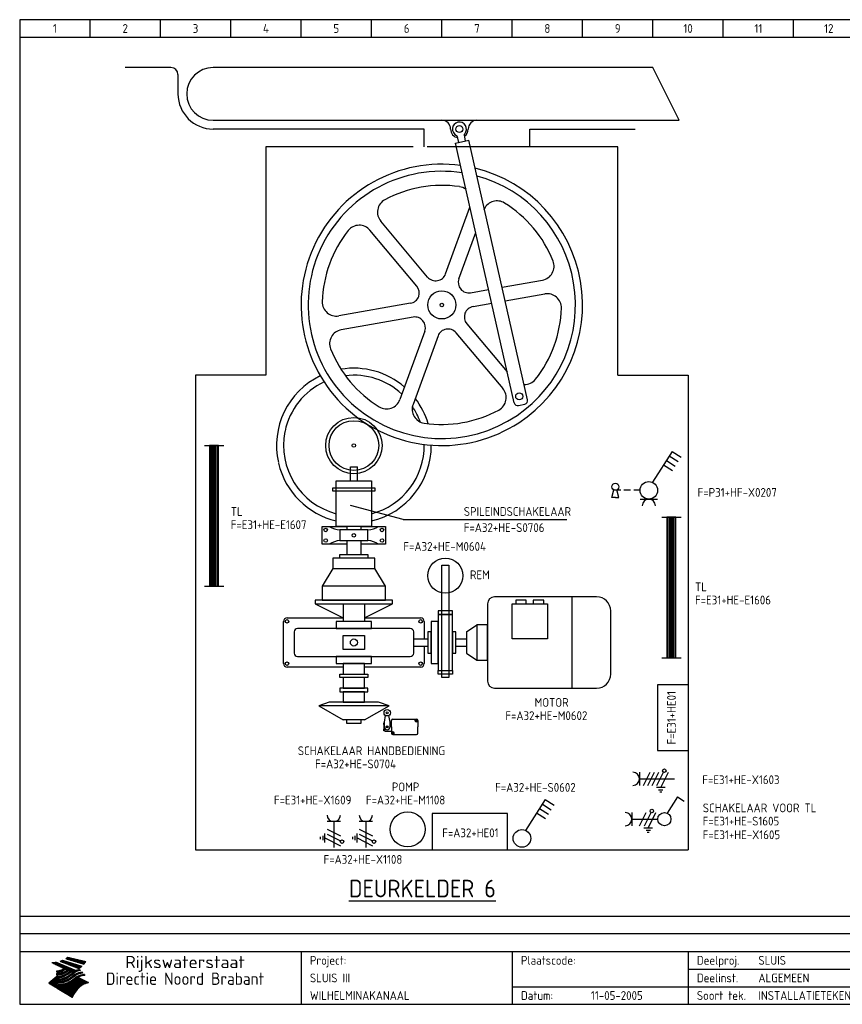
# Model space of a CAD drawing. Extents: x 10 to 411, y 10 to 290.
# Tile 1 of 2: x 10 to 244, y 10 to 290. Entities that reach past the tile are written whole.
import ezdxf
from ezdxf.enums import TextEntityAlignment as Align

# ---------------------------------------------------------------- set-up
doc = ezdxf.new("R2010")
doc.units = 0
doc.header["$MEASUREMENT"] = 0
for name, color, linetype in [('0-25', 7, 'Continuous'), ('0-35', 2, 'Continuous'), ('0-50', 3, 'Continuous'), ('B-25', 7, 'Continuous'), ('B-50', 3, 'Continuous'), ('S-25', 7, 'Continuous')]:
    doc.layers.add(name, color=color, linetype=linetype)
doc.styles.add('ISO', font='iso.shx')
doc.styles.get("Standard").update_dxf_attribs({"font": 'iso.shx'})
doc.styles.add('TXT', font='iso.shx')

# ---------------------------------------------------------------- blocks, each defined once
blk = doc.blocks.new('KADERA3')
at = {"layer": '0-25'}
for p, q in [((30, 285), (30, 290)), ((50, 285), (50, 290)), ((70, 285), (70, 290)), ((90, 285), (90, 290)), ((110, 285), (110, 290)), ((130, 285), (130, 290)), ((150, 285), (150, 290)), ((170, 285), (170, 290)), ((190, 285), (190, 290)), ((210, 285), (210, 290)), ((230, 285), (230, 290)), ((10, 285), (410, 285)), ((410, 35), (10, 35)), ((410, 30), (10, 30)), ((200, 20), (275, 20)), ((150, 15), (335, 15))]:
    blk.add_line(p, q, dxfattribs=at)
at = {"layer": '0-25', "color": 7}
for p, q in [((21.94, 22.42), (22.53, 22.42)), ((22.06, 22.48), (22.36, 22.48)), ((22.18, 22.53), (27.65, 20.8)), ((22.18, 22.53), (27.65, 20.8)), ((23.14, 22.99), (28.22, 21.46)), ((23.14, 22.99), (28.22, 21.46)), ((23.15, 22.98), (25.33, 22.98)), ((23.23, 23.04), (25.09, 23.04)), ((23.32, 23.1), (24.84, 23.1)), ((23.34, 22.93), (25.57, 22.93)), ((23.4, 23.15), (24.6, 23.15)), ((23.49, 23.21), (24.36, 23.21)), ((23.52, 22.87), (25.81, 22.87)), ((23.57, 23.27), (24.12, 23.27)), ((23.64, 23.32), (23.87, 23.32)), ((23.7, 23.36), (28.82, 22.17)), ((23.7, 23.36), (28.82, 22.17)), ((23.71, 22.82), (26.06, 22.82)), ((23.9, 22.76), (26.3, 22.76)), ((24.09, 22.7), (26.54, 22.7)), ((24.27, 22.65), (26.78, 22.65)), ((24.46, 22.59), (27.03, 22.59)), ((24.65, 22.53), (27.27, 22.53)), ((24.84, 22.48), (27.51, 22.48)), ((25.02, 22.42), (27.75, 22.42)), ((19.1, 21.89), (25.12, 19)), ((19.1, 21.89), (25.12, 19)), ((19.17, 21.86), (20.7, 21.86)), ((19.29, 21.8), (20.83, 21.8)), ((19.4, 21.75), (20.96, 21.75)), ((19.52, 21.69), (21.09, 21.69)), ((19.64, 21.63), (21.22, 21.63)), ((19.74, 21.92), (20.56, 21.92)), ((19.75, 21.58), (21.36, 21.58)), ((19.87, 21.52), (21.49, 21.52)), ((19.99, 21.47), (21.62, 21.47)), ((20.11, 21.41), (21.75, 21.41)), ((20.22, 21.35), (21.88, 21.35)), ((20.25, 21.97), (20.43, 21.97)), ((20.34, 21.3), (22.02, 21.3)), ((20.38, 21.99), (26.02, 19.59)), ((20.38, 21.99), (26.02, 19.59)), ((20.46, 21.24), (22.15, 21.24)), ((20.57, 21.18), (22.28, 21.18)), ((20.69, 21.13), (22.41, 21.13)), ((20.81, 21.07), (22.55, 21.07)), ((20.92, 21.02), (22.68, 21.02)), ((21.04, 20.96), (22.81, 20.96)), ((21.16, 20.9), (22.94, 20.9)), ((21.19, 19.61), (22.35, 19.61)), ((21.27, 20.85), (23.07, 20.85)), ((21.39, 20.79), (23.21, 20.79)), ((21.42, 19.67), (22.47, 19.67)), ((21.47, 22.25), (26.83, 20.19)), ((21.47, 22.25), (26.83, 20.19)), ((21.49, 22.25), (23.07, 22.25)), ((21.51, 20.73), (23.34, 20.73)), ((21.6, 22.2), (23.25, 22.2)), ((21.62, 19.72), (22.59, 19.72)), ((21.63, 20.68), (23.47, 20.68)), ((21.65, 22.31), (22.89, 22.31)), ((21.74, 20.62), (23.6, 20.62)), ((21.75, 22.14), (23.42, 22.14)), ((21.8, 22.37), (22.71, 22.37)), ((21.8, 19.78), (22.69, 19.78)), ((21.86, 20.57), (23.73, 20.57)), ((21.9, 22.08), (23.6, 22.08)), ((21.96, 19.83), (22.79, 19.83)), ((21.98, 20.51), (23.87, 20.51)), ((22.04, 22.03), (23.78, 22.03)), ((22.09, 20.45), (24, 20.45)), ((22.11, 19.89), (22.89, 19.89)), ((22.19, 21.97), (23.96, 21.97)), ((22.21, 20.4), (24.13, 20.4)), ((22.24, 19.95), (22.99, 19.95)), ((22.33, 20.34), (24.26, 20.34)), ((22.34, 21.92), (24.13, 21.92)), ((22.37, 20), (23.08, 20)), ((22.44, 20.28), (24.4, 20.28)), ((22.48, 21.86), (24.31, 21.86)), ((22.49, 20.06), (23.04, 20.06)), ((22.56, 20.23), (24.53, 20.23)), ((22.61, 20.12), (22.93, 20.12)), ((22.63, 21.8), (24.49, 21.8)), ((22.68, 20.17), (24.66, 20.17)), ((22.71, 20.17), (22.82, 20.17)), ((23.11, 20.02), (22.77, 20.2)), ((23.11, 20.02), (22.77, 20.2)), ((22.78, 21.75), (24.67, 21.75)), ((22.79, 20.12), (24.79, 20.12)), ((22.91, 20.06), (24.92, 20.06)), ((22.92, 21.69), (24.85, 21.69)), ((23.03, 20), (25.06, 20)), ((23.07, 21.63), (25.02, 21.63)), ((23.15, 19.95), (25.19, 19.95)), ((23.22, 21.58), (25.2, 21.58)), ((23.26, 19.89), (25.32, 19.89)), ((23.3, 19.61), (23.88, 19.61)), ((23.36, 21.52), (25.38, 21.52)), ((23.38, 19.83), (25.45, 19.83)), ((23.39, 19.67), (23.81, 19.67)), ((23.45, 19.7), (23.58, 19.79)), ((23.45, 19.7), (23.58, 19.79)), ((23.48, 19.72), (23.7, 19.72)), ((23.5, 19.78), (25.58, 19.78)), ((23.51, 21.47), (25.56, 21.47)), ((23.56, 19.78), (23.59, 19.78)), ((23.56, 19.39), (23.9, 19.62)), ((23.56, 19.39), (23.9, 19.62)), ((23.58, 19.79), (23.9, 19.62)), ((23.58, 19.79), (23.9, 19.62)), ((23.61, 19.72), (25.72, 19.72)), ((23.66, 21.41), (25.74, 21.41)), ((23.73, 19.67), (25.85, 19.67)), ((23.8, 21.35), (25.91, 21.35)), ((23.85, 19.61), (25.98, 19.61)), ((23.95, 21.3), (26.09, 21.3)), ((24.09, 21.24), (26.27, 21.24)), ((24.24, 21.18), (26.45, 21.18)), ((24.39, 21.13), (26.62, 21.13)), ((24.53, 21.07), (26.8, 21.07)), ((24.68, 21.02), (26.98, 21.02)), ((24.83, 20.96), (27.16, 20.96)), ((24.97, 20.9), (27.34, 20.9)), ((25.12, 20.85), (27.51, 20.85)), ((25.21, 22.37), (28, 22.37)), ((25.27, 20.79), (27.63, 20.79)), ((25.4, 22.31), (28.24, 22.31)), ((25.41, 20.73), (27.57, 20.73)), ((25.56, 20.68), (27.51, 20.68)), ((25.58, 22.25), (28.48, 22.25)), ((25.71, 20.62), (27.44, 20.62)), ((25.77, 22.2), (28.72, 22.2)), ((25.85, 20.57), (27.37, 20.57)), ((25.96, 22.14), (28.79, 22.14)), ((26, 20.51), (27.29, 20.51)), ((26.06, 19.61), (26.85, 19.61)), ((26.15, 22.08), (28.75, 22.08)), ((26.15, 20.45), (27.22, 20.45)), ((26.21, 19.67), (27.23, 19.67)), ((26.29, 20.4), (27.14, 20.4)), ((26.33, 22.03), (28.71, 22.03)), ((26.44, 20.34), (27.06, 20.34)), ((26.44, 19.72), (27.18, 19.72)), ((26.52, 21.97), (28.66, 21.97)), ((26.59, 20.28), (26.97, 20.28)), ((26.71, 21.92), (28.62, 21.92)), ((26.73, 20.23), (26.89, 20.23)), ((26.9, 21.86), (28.57, 21.86)), ((27.08, 21.8), (28.52, 21.8)), ((27.13, 19.78), (27.25, 19.64)), ((27.13, 19.78), (27.25, 19.64)), ((27.27, 21.75), (28.48, 21.75)), ((27.46, 21.69), (28.43, 21.69)), ((27.65, 21.63), (28.38, 21.63)), ((27.83, 21.58), (28.33, 21.58)), ((28.02, 21.52), (28.28, 21.52)), ((28.21, 21.47), (28.22, 21.47)), ((20.58, 17.88), (18.3, 16)), ((20.58, 17.88), (18.3, 16)), ((19.33, 16.85), (21.07, 16.85)), ((19.4, 16.91), (21.55, 16.91)), ((19.47, 16.97), (21.88, 16.97)), ((19.54, 17.02), (22.13, 17.02)), ((19.61, 17.08), (22.34, 17.08)), ((19.67, 17.13), (20.6, 17.13)), ((19.74, 17.19), (20.6, 17.19)), ((19.81, 17.25), (20.6, 17.25)), ((19.88, 17.3), (20.6, 17.3)), ((19.95, 17.36), (20.6, 17.36)), ((20.01, 17.42), (20.6, 17.42)), ((20.08, 17.47), (20.93, 17.47)), ((20.15, 17.53), (21.26, 17.53)), ((20.22, 17.58), (21.51, 17.58)), ((20.29, 17.64), (21.72, 17.64)), ((20.35, 17.7), (21.9, 17.7)), ((20.42, 17.75), (22.07, 17.75)), ((20.49, 17.81), (22.22, 17.81)), ((20.56, 17.87), (22.36, 17.87)), ((20.6, 19.11), (20.58, 19.51)), ((20.6, 19.11), (20.58, 19.51)), ((20.58, 19.5), (22.09, 19.5)), ((20.58, 19.44), (21.95, 19.44)), ((20.59, 19.38), (21.79, 19.38)), ((20.59, 19.33), (21.62, 19.33)), ((20.59, 19.27), (21.42, 19.27)), ((20.6, 19.22), (21.2, 19.22)), ((20.6, 19.16), (20.93, 19.16)), ((20.6, 19.11), (20.69, 19.12)), ((20.6, 19.11), (20.69, 19.12)), ((20.6, 18.79), (20.77, 18.81)), ((20.6, 18.79), (20.77, 18.81)), ((20.6, 18.29), (20.6, 18.79)), ((20.6, 18.29), (20.6, 18.79)), ((20.6, 18.77), (22.46, 18.77)), ((20.6, 18.71), (22.33, 18.71)), ((20.6, 18.65), (22.19, 18.65)), ((20.6, 18.6), (22.04, 18.6)), ((20.6, 18.54), (21.87, 18.54)), ((20.6, 18.48), (21.68, 18.48)), ((20.6, 18.43), (21.46, 18.43)), ((20.6, 18.37), (21.21, 18.37)), ((20.6, 18.32), (20.87, 18.32)), ((20.6, 18.29), (20.88, 18.32)), ((20.6, 18.29), (20.88, 18.32)), ((20.6, 17.88), (20.86, 17.91)), ((20.6, 17.88), (20.86, 17.91)), ((20.6, 17.43), (20.97, 17.48)), ((20.6, 17.43), (20.97, 17.48)), ((20.6, 17.43), (20.6, 17.09)), ((20.6, 17.43), (20.6, 17.09)), ((20.6, 17.09), (21.26, 17.16)), ((20.6, 17.09), (21.26, 17.16)), ((20.6, 16.8), (21.37, 16.89)), ((20.6, 16.8), (21.37, 16.89)), ((20.6, 16.8), (20.6, 16.45)), ((20.6, 16.8), (20.6, 16.45)), ((20.9, 19.55), (22.23, 19.55)), ((20.9, 18.82), (22.59, 18.82)), ((20.98, 17.92), (22.5, 17.92)), ((21.02, 17.13), (22.53, 17.13)), ((21.32, 18.88), (22.71, 18.88)), ((21.32, 17.98), (22.62, 17.98)), ((21.47, 17.19), (22.7, 17.19)), ((21.59, 18.03), (22.74, 18.03)), ((21.61, 18.93), (22.82, 18.93)), ((21.77, 17.25), (22.85, 17.25)), ((21.8, 18.09), (22.85, 18.09)), ((21.84, 18.99), (22.92, 18.99)), ((21.99, 18.15), (22.95, 18.15)), ((22.01, 17.3), (22.99, 17.3)), ((22.03, 19.05), (23.03, 19.05)), ((22.16, 18.2), (23.05, 18.2)), ((22.21, 19.1), (23.12, 19.1)), ((22.21, 17.36), (23.12, 17.36)), ((22.31, 18.26), (23.15, 18.26)), ((22.36, 19.16), (23.22, 19.16)), ((22.39, 17.42), (23.24, 17.42)), ((22.45, 18.32), (23.24, 18.32)), ((22.51, 19.22), (23.3, 19.22)), ((22.56, 17.47), (23.36, 17.47)), ((22.59, 18.37), (23.33, 18.37)), ((22.64, 19.27), (23.39, 19.27)), ((22.71, 18.43), (23.42, 18.43)), ((22.71, 17.53), (23.47, 17.53)), ((22.77, 19.33), (23.47, 19.33)), ((22.83, 18.48), (23.5, 18.48)), ((22.84, 17.58), (23.57, 17.58)), ((22.89, 19.38), (23.55, 19.38)), ((22.94, 18.54), (23.58, 18.54)), ((22.96, 16.85), (23.86, 16.85)), ((22.97, 17.64), (23.67, 17.64)), ((23, 19.44), (23.63, 19.44)), ((23.04, 18.6), (23.66, 18.6)), ((23.1, 19.5), (23.72, 19.5)), ((23.1, 17.7), (23.77, 17.7)), ((23.12, 16.91), (23.96, 16.91)), ((23.14, 18.65), (23.74, 18.65)), ((23.21, 19.55), (23.8, 19.55)), ((23.21, 17.75), (23.86, 17.75)), ((23.24, 18.71), (23.82, 18.71)), ((23.26, 16.97), (24.05, 16.97)), ((23.32, 17.81), (23.95, 17.81)), ((23.33, 18.77), (23.91, 18.77)), ((23.39, 17.02), (24.14, 17.02)), ((23.42, 18.82), (23.99, 18.82)), ((23.42, 17.87), (24.03, 17.87)), ((23.51, 18.88), (24.07, 18.88)), ((23.52, 17.92), (24.11, 17.92)), ((23.52, 17.08), (24.22, 17.08)), ((23.54, 18.9), (24.3, 19.42)), ((23.54, 18.9), (24.3, 19.42)), ((23.59, 18.93), (24.15, 18.93)), ((23.62, 17.98), (24.2, 17.98)), ((23.63, 17.13), (24.3, 17.13)), ((23.65, 18.59), (24.62, 19.25)), ((23.65, 18.59), (24.62, 19.25)), ((23.67, 18.99), (24.23, 18.99)), ((23.71, 18.03), (24.28, 18.03)), ((23.75, 19.05), (24.32, 19.05)), ((23.75, 17.19), (24.38, 17.19)), ((23.79, 18.09), (24.36, 18.09)), ((23.83, 19.1), (24.4, 19.1)), ((23.85, 17.25), (24.46, 17.25)), ((23.88, 18.15), (24.44, 18.15)), ((23.92, 19.16), (24.48, 19.16)), ((23.94, 18.19), (25.23, 19.07)), ((23.94, 18.19), (25.23, 19.07)), ((23.95, 17.3), (24.55, 17.3)), ((23.96, 19.55), (25.96, 19.55)), ((23.96, 18.2), (24.53, 18.2)), ((24, 19.22), (24.56, 19.22)), ((24.04, 18.26), (24.61, 18.26)), ((24.05, 17.36), (24.63, 17.36)), ((24.06, 17.88), (25.34, 18.76)), ((24.06, 17.88), (25.34, 18.76)), ((24.08, 19.5), (25.88, 19.5)), ((24.08, 19.27), (24.58, 19.27)), ((24.13, 18.32), (24.69, 18.32)), ((24.14, 17.42), (24.71, 17.42)), ((24.16, 19.33), (24.47, 19.33)), ((24.2, 19.44), (25.79, 19.44)), ((24.21, 18.37), (24.77, 18.37)), ((24.23, 17.47), (24.79, 17.47)), ((24.24, 17.48), (25.52, 18.36)), ((24.24, 17.48), (25.52, 18.36)), ((24.25, 19.38), (24.36, 19.38)), ((24.29, 18.43), (24.85, 18.43)), ((24.3, 19.42), (24.62, 19.25)), ((24.3, 19.42), (24.62, 19.25)), ((24.31, 19.38), (25.71, 19.38)), ((24.31, 17.53), (24.87, 17.53)), ((24.35, 17.17), (25.64, 18.05)), ((24.35, 17.17), (25.64, 18.05)), ((24.37, 18.48), (24.94, 18.48)), ((24.39, 17.58), (24.96, 17.58)), ((24.43, 19.33), (25.62, 19.33)), ((24.45, 18.54), (25.02, 18.54)), ((24.47, 17.64), (25.04, 17.64)), ((24.54, 18.6), (25.1, 18.6)), ((24.55, 19.27), (25.54, 19.27)), ((24.56, 17.7), (25.12, 17.7)), ((24.62, 18.65), (25.18, 18.65)), ((24.63, 16.72), (25.91, 17.6)), ((24.63, 16.72), (25.91, 17.6)), ((24.64, 17.75), (25.2, 17.75)), ((24.67, 19.22), (25.45, 19.22)), ((24.7, 18.71), (25.27, 18.71)), ((24.72, 17.81), (25.29, 17.81)), ((24.78, 19.16), (25.37, 19.16)), ((24.78, 18.77), (25.34, 18.77)), ((24.8, 17.87), (25.37, 17.87)), ((24.82, 16.85), (28.23, 16.85)), ((24.87, 18.82), (25.4, 18.82)), ((24.89, 17.92), (25.45, 17.92)), ((24.9, 19.1), (25.28, 19.1)), ((24.9, 16.91), (28.11, 16.91)), ((24.95, 18.88), (25.45, 18.88)), ((24.97, 17.98), (25.53, 17.98)), ((24.99, 16.97), (28, 16.97)), ((25.02, 19.05), (25.2, 19.05)), ((25.03, 18.93), (25.51, 18.93)), ((25.05, 18.03), (25.61, 18.03)), ((25.07, 17.02), (27.89, 17.02)), ((25.11, 18.99), (25.57, 18.99)), ((26.02, 19.59), (25.12, 19)), ((26.02, 19.59), (25.12, 19)), ((25.13, 18.09), (25.68, 18.09)), ((25.15, 17.08), (27.77, 17.08)), ((25.19, 19.05), (25.63, 19.05)), ((25.21, 18.15), (25.75, 18.15)), ((25.23, 17.13), (27.66, 17.13)), ((25.26, 19.1), (25.7, 19.1)), ((25.3, 18.2), (25.82, 18.2)), ((25.31, 17.19), (27.55, 17.19)), ((25.33, 19.16), (25.77, 19.16)), ((25.38, 18.26), (25.89, 18.26)), ((25.39, 19.22), (25.85, 19.22)), ((25.4, 17.25), (27.43, 17.25)), ((25.46, 18.32), (25.97, 18.32)), ((25.47, 19.27), (25.93, 19.27)), ((25.48, 17.3), (27.32, 17.3)), ((25.54, 19.33), (26.03, 19.33)), ((25.54, 18.37), (26.06, 18.37)), ((25.56, 17.36), (27.21, 17.36)), ((25.62, 18.43), (26.14, 18.43)), ((25.63, 19.38), (26.13, 19.38)), ((25.64, 17.42), (27.1, 17.42)), ((25.7, 18.48), (26.24, 18.48)), ((25.72, 19.44), (26.24, 19.44)), ((25.73, 17.47), (26.98, 17.47)), ((25.79, 18.54), (26.34, 18.54)), ((25.81, 17.53), (26.87, 17.53)), ((25.82, 19.5), (26.36, 19.5)), ((25.89, 18.6), (26.46, 18.6)), ((25.89, 17.58), (26.76, 17.58)), ((25.93, 19.55), (26.53, 19.55)), ((25.96, 17.64), (26.64, 17.64)), ((25.99, 18.65), (26.58, 18.65)), ((26.04, 17.7), (26.59, 17.7)), ((26.1, 18.71), (26.72, 18.71)), ((26.12, 17.75), (26.67, 17.75)), ((26.2, 17.81), (26.76, 17.81)), ((26.23, 18.77), (26.89, 18.77)), ((26.29, 17.87), (26.86, 17.87)), ((26.37, 18.82), (27.09, 18.82)), ((26.39, 17.92), (26.97, 17.92)), ((26.49, 17.98), (27.09, 17.98)), ((26.53, 18.88), (27.34, 18.88)), ((26.56, 17.68), (29.54, 16.2)), ((26.56, 17.68), (29.54, 16.2)), ((26.6, 18.03), (27.22, 18.03)), ((26.72, 18.09), (27.38, 18.09)), ((26.73, 18.93), (27.66, 18.93)), ((26.85, 18.15), (27.56, 18.15)), ((26.99, 18.99), (27.9, 18.99)), ((27, 18.2), (27.8, 18.2)), ((27.18, 18.26), (28.13, 18.26)), ((27.26, 19.05), (27.84, 19.05)), ((27.39, 18.32), (28.47, 18.32)), ((27.7, 18.37), (28.49, 18.37)), ((27.78, 19.1), (27.93, 18.96)), ((27.78, 19.1), (27.93, 18.96)), ((28, 18.43), (28.44, 18.43)), ((28.39, 18.48), (28.54, 18.32)), ((28.39, 18.48), (28.54, 18.32)), ((24.94, 11.97), (18.3, 16)), ((24.94, 11.97), (18.3, 16)), ((18.31, 16.01), (20.96, 16.01)), ((18.38, 16.07), (21.46, 16.07)), ((18.38, 15.95), (20.6, 15.95)), ((18.45, 16.12), (21.88, 16.12)), ((18.47, 15.9), (20.6, 15.9)), ((18.52, 16.18), (22.15, 16.18)), ((18.57, 15.84), (20.6, 15.84)), ((18.59, 16.23), (22.38, 16.23)), ((18.65, 16.29), (22.58, 16.29)), ((18.66, 15.78), (20.6, 15.78)), ((18.72, 16.35), (22.75, 16.35)), ((18.75, 15.73), (20.6, 15.73)), ((18.79, 16.4), (22.91, 16.4)), ((18.85, 15.67), (20.6, 15.67)), ((18.86, 16.46), (20.6, 16.46)), ((18.93, 16.52), (20.6, 16.52)), ((18.94, 15.62), (20.6, 15.62)), ((18.99, 16.57), (20.6, 16.57)), ((19.03, 15.56), (27.83, 15.56)), ((19.06, 16.63), (20.6, 16.63)), ((19.12, 15.5), (27.75, 15.5)), ((19.13, 16.68), (20.6, 16.68)), ((19.2, 16.74), (20.6, 16.74)), ((19.22, 15.45), (27.66, 15.45)), ((19.27, 16.8), (20.6, 16.8)), ((19.31, 15.39), (27.58, 15.39)), ((19.4, 15.33), (27.5, 15.33)), ((19.49, 15.28), (27.43, 15.28)), ((19.59, 15.22), (27.36, 15.22)), ((19.68, 15.17), (27.29, 15.17)), ((19.77, 15.11), (27.22, 15.11)), ((19.86, 15.05), (27.15, 15.05)), ((19.96, 15), (27.09, 15)), ((20.05, 14.94), (27.02, 14.94)), ((20.14, 14.88), (26.96, 14.88)), ((20.24, 14.83), (26.9, 14.83)), ((20.33, 14.77), (26.84, 14.77)), ((20.42, 14.72), (26.79, 14.72)), ((20.51, 14.66), (26.73, 14.66)), ((20.6, 16.45), (21.56, 16.56)), ((20.6, 16.45), (21.56, 16.56)), ((20.6, 15.97), (21.67, 16.09)), ((20.6, 15.97), (21.67, 16.09)), ((20.6, 15.97), (20.6, 15.58)), ((20.6, 15.97), (20.6, 15.58)), ((20.6, 15.58), (21.95, 15.73)), ((20.6, 15.58), (21.95, 15.73)), ((20.61, 14.6), (26.68, 14.6)), ((20.7, 16.46), (23.06, 16.46)), ((20.7, 14.55), (26.62, 14.55)), ((20.79, 14.49), (26.57, 14.49)), ((20.88, 14.43), (26.52, 14.43)), ((20.94, 15.62), (27.92, 15.62)), ((20.98, 14.38), (26.47, 14.38)), ((21.07, 14.32), (26.42, 14.32)), ((21.16, 14.27), (26.38, 14.27)), ((21.2, 16.52), (23.2, 16.52)), ((21.25, 14.21), (26.33, 14.21)), ((21.35, 14.15), (26.29, 14.15)), ((21.44, 14.1), (26.24, 14.1)), ((21.45, 15.67), (28.01, 15.67)), ((21.53, 14.04), (26.2, 14.04)), ((21.72, 16.57), (23.32, 16.57)), ((21.96, 15.73), (28.11, 15.73)), ((22.1, 16.63), (23.44, 16.63)), ((22.34, 15.78), (28.21, 15.78)), ((22.38, 16.68), (23.56, 16.68)), ((22.6, 16.74), (23.66, 16.74)), ((22.62, 15.84), (28.33, 15.84)), ((22.79, 16.8), (23.77, 16.8)), ((22.84, 15.9), (28.52, 15.9)), ((23.04, 15.95), (28.71, 15.95)), ((23.21, 16.01), (28.9, 16.01)), ((23.37, 16.07), (29.08, 16.07)), ((23.51, 16.12), (29.27, 16.12)), ((29.41, 16.17), (23.65, 16.17)), ((23.77, 16.23), (29.47, 16.23)), ((23.89, 16.29), (29.36, 16.29)), ((24, 16.35), (29.24, 16.35)), ((24.11, 16.4), (29.13, 16.4)), ((24.21, 16.46), (29.02, 16.46)), ((24.31, 16.52), (28.91, 16.52)), ((24.4, 16.57), (28.79, 16.57)), ((24.49, 16.63), (28.68, 16.63)), ((24.57, 16.68), (28.57, 16.68)), ((24.66, 16.74), (28.45, 16.74)), ((24.74, 16.8), (28.34, 16.8)), ((28.29, 15.83), (29.54, 16.2)), ((28.29, 15.83), (29.54, 16.2)), ((29.54, 16.2), (29.45, 16.17)), ((29.54, 16.2), (29.45, 16.17)), ((29.46, 16.18), (29.47, 16.18)), ((21.63, 13.98), (26.16, 13.98)), ((21.72, 13.93), (26.12, 13.93)), ((21.81, 13.87), (26.08, 13.87)), ((21.9, 13.82), (26.04, 13.82)), ((22, 13.76), (26, 13.76)), ((22.09, 13.7), (25.96, 13.7)), ((22.18, 13.65), (25.93, 13.65)), ((22.27, 13.59), (25.89, 13.59)), ((22.37, 13.53), (25.86, 13.53)), ((22.46, 13.48), (25.82, 13.48)), ((22.55, 13.42), (25.79, 13.42)), ((22.65, 13.37), (25.76, 13.37)), ((22.74, 13.31), (25.73, 13.31)), ((22.83, 13.25), (25.69, 13.25)), ((22.92, 13.2), (25.66, 13.2)), ((23.02, 13.14), (25.63, 13.14)), ((23.11, 13.08), (25.59, 13.08)), ((23.2, 13.03), (25.56, 13.03)), ((23.29, 12.97), (25.53, 12.97)), ((23.39, 12.92), (25.5, 12.92)), ((23.48, 12.86), (25.46, 12.86)), ((23.57, 12.8), (25.43, 12.8)), ((23.66, 12.75), (25.4, 12.75)), ((23.76, 12.69), (25.36, 12.69)), ((23.85, 12.63), (25.33, 12.63)), ((23.94, 12.58), (25.3, 12.58)), ((24.04, 12.52), (25.26, 12.52)), ((24.13, 12.47), (25.23, 12.47)), ((24.22, 12.41), (25.2, 12.41)), ((24.31, 12.35), (25.17, 12.35)), ((24.41, 12.3), (25.13, 12.3)), ((24.5, 12.24), (25.1, 12.24)), ((24.59, 12.18), (25.07, 12.18)), ((24.68, 12.13), (25.03, 12.13)), ((24.78, 12.07), (25, 12.07)), ((24.87, 12.02), (24.97, 12.02)), ((24.94, 11.97), (25.81, 13.45)), ((24.94, 11.97), (25.81, 13.45))]:
    blk.add_line(p, q, dxfattribs=at)
for centre, radius, start, end in [((19.84, 27.26), 5.27, 288.0217, 296.3084), ((19.84, 27.26), 5.27, 288.0217, 296.3084), ((20.49, 27.56), 5.28, 300.0654, 307.393), ((20.49, 27.56), 5.28, 300.0654, 307.393), ((19.15, 29.7), 7.8, 269.6055, 279.0886), ((19.15, 29.7), 7.8, 269.6055, 279.0886), ((19.93, 25.38), 5.91, 276.3402, 298.7463), ((19.93, 25.38), 5.91, 276.3402, 298.7463), ((19.84, 25.09), 6.03, 278.129, 302.868), ((19.84, 25.09), 6.03, 278.129, 302.868), ((20.35, 24.56), 5.76, 274.164, 302.5474), ((20.35, 24.56), 5.76, 274.164, 302.5474), ((27.05, 17.17), 2.63, 107.4286, 133.7799), ((27.05, 17.17), 2.63, 107.4286, 133.7799), ((27.01, 16.84), 2.93, 87.7348, 104.8316), ((27.01, 16.84), 2.93, 87.7348, 104.8316), ((27.37, 15.71), 3.93, 91.7838, 103.2817), ((27.37, 15.71), 3.93, 91.7838, 103.2817), ((24.11, 24.7), 5.26, 301.1147, 312.2814), ((24.11, 24.7), 5.26, 301.1147, 312.2814), ((21.95, 27.32), 8.59, 316.9248, 323.1399), ((21.95, 27.32), 8.59, 316.9248, 323.1399), ((20.21, 23.78), 5.91, 273.6149, 304.3803), ((20.21, 23.78), 5.91, 273.6149, 304.3803), ((20.05, 24.28), 6.02, 277.9472, 305.7139), ((20.05, 24.28), 6.02, 277.9472, 305.7139), ((20.04, 23.49), 6.09, 278.8115, 306.4242), ((20.04, 23.49), 6.09, 278.8115, 306.4242), ((20.53, 23.07), 5.96, 277.0519, 304.973), ((20.53, 23.07), 5.96, 277.0519, 304.973), ((20.72, 22.76), 5.91, 276.3402, 304.3803), ((20.72, 22.76), 5.91, 276.3402, 304.3803), ((21.06, 22.34), 5.81, 274.9043, 303.1745), ((21.06, 22.34), 5.81, 274.9043, 303.1745), ((20.82, 22.06), 6.04, 278.1111, 305.8489), ((20.82, 22.06), 6.04, 278.1111, 305.8489), ((27.45, 16.91), 2.81, 110.4143, 138.7411), ((27.45, 16.91), 2.81, 110.4143, 138.7411), ((27.57, 15.64), 3.4, 98.1566, 126.9045), ((27.57, 15.64), 3.4, 98.1566, 126.9045), ((27.91, 15.54), 3.39, 100.5835, 132.088), ((27.91, 15.54), 3.39, 100.5835, 132.088), ((28.21, 14.74), 3.67, 95.7581, 128.7216), ((28.21, 14.74), 3.67, 95.7581, 128.7216), ((28.4, 15.05), 3.21, 96.3886, 125.0052), ((28.4, 15.05), 3.21, 96.3886, 125.0052), ((27.82, 16.31), 2.8, 90.634, 105.1984), ((27.82, 16.31), 2.8, 90.634, 105.1984), ((28.19, 15.04), 3.93, 93.8342, 103.2817), ((28.19, 15.04), 3.93, 93.8342, 103.2817), ((28.58, 15.69), 2.8, 93.8141, 105.1984), ((28.58, 15.69), 2.8, 93.8141, 105.1984), ((28.95, 14.41), 3.93, 96.0135, 103.2817), ((28.95, 14.41), 3.93, 96.0135, 103.2817), ((21.3, 21.6), 5.91, 276.3402, 304.3803), ((21.3, 21.6), 5.91, 276.3402, 304.3803), ((31.24, 10.26), 6.3, 117.9568, 149.6251), ((31.24, 10.26), 6.3, 117.9568, 149.6251)]:
    blk.add_arc(centre, radius, start, end, dxfattribs=at)
at = {"layer": '0-35'}
for p, q in [((90, 25), (90, 10)), ((150, 25), (150, 10)), ((200, 25), (200, 10))]:
    blk.add_line(p, q, dxfattribs=at)
at = {"layer": '0-50'}
blk.add_line((10, 25), (410, 25), dxfattribs=at)
blk.add_lwpolyline([(10, 10), (410, 10), (410, 290), (10, 290)], close=True, dxfattribs=at)
at = {"layer": '0-25', "style": 'ISO'}
for s, p in [('Project:', (92.5, 22.5)), ('Plaatscode:', (152.5, 22.5)), ('Deelproj.', (202.5, 22.5)), ('Deelinst.', (202.5, 17.5)), ('Datum:', (152.5, 12.5)), ('Soort tek.', (202.5, 12.5))]:
    blk.add_text(s, height=2.5, dxfattribs=at).set_placement(p, align=Align.MIDDLE_LEFT)
for tag, p in [('STR1', (20, 287.5)), ('STR2', (40, 287.5)), ('STR3', (60, 287.5)), ('STR4', (80, 287.5)), ('STR5', (100, 287.5)), ('STR6', (120, 287.5)), ('STR7', (140, 287.5)), ('STR8', (160, 287.5)), ('STR9', (180, 287.5)), ('STR10', (200, 287.5)), ('STR11', (220, 287.5)), ('STR12', (240, 287.5)), ('STR13', (260, 287.5)), ('STR14', (280, 287.5)), ('STR15', (300, 287.5)), ('STR16', (320, 287.5)), ('STR17', (340, 287.5)), ('STR18', (360, 287.5)), ('STR19', (380, 287.5)), ('STR20', (400, 287.5)), ('W', (180, 12.5)), ('Z', (310, 12.5)), ('Y', (327.5, 12.5))]:
    blk.add_attdef(tag, text='', height=2.5, dxfattribs=at).set_placement(p, align=Align.MIDDLE)
for tag, p in [('N', (220, 22.5)), ('B', (92.5, 17.5)), ('P', (220, 17.5)), ('C', (92.5, 12.5)), ('U', (220, 12.5)), ('REV', (295, 12.5))]:
    blk.add_attdef(tag, text='', height=2.5, dxfattribs=at).set_placement(p, align=Align.MIDDLE_LEFT)
at = {"layer": '0-35', "style": 'ISO', "width": 1.182609}
blk.add_text('Rijkswaterstaat', height=3.5, dxfattribs=at).set_placement((40, 20.28), (74, 20.28), align=Align.FIT)
at = {"layer": '0-35', "color": 2, "style": 'ISO', "width": 1.016949}
blk.add_text('Directie Noord Brabant', height=3.5, dxfattribs=at).set_placement((34.5, 15.53), (79.5, 15.53), align=Align.FIT)
at = {"layer": '0-35', "style": 'ISO'}
blk.add_attdef('RNR', text='', height=3.5, dxfattribs=at).set_placement((305, 17.5), align=Align.MIDDLE)
for tag, p in [('X', (178.5, 17.5)), ('FORM', (402.5, 15))]:
    blk.add_attdef(tag, text='', height=3.5, dxfattribs=at).set_placement(p, align=Align.MIDDLE_LEFT)
at = {"layer": '0-50', "style": 'ISO'}
for tag, p in [('M', (342.5, 15)), ('O', (365, 15))]:
    blk.add_attdef(tag, text='', height=5, dxfattribs=at).set_placement(p, align=Align.MIDDLE)
blk.add_attdef('Q', text='', height=5, dxfattribs=at).set_placement((382.5, 15), align=Align.MIDDLE_LEFT)

msp = doc.modelspace()

# ---------------------------------------------------------------- linework, layer by layer
for p, q in [((53, 276.39), (40, 276.39)), ((190, 276.39), (65, 276.39)), ((197.5, 261.39), (190, 276.39)), ((55, 274.39), (55, 268.89)), ((65, 261.39), (197.5, 261.39)), ((125, 258.89), (65, 258.89)), ((125, 253.89), (125, 258.89)), ((155, 253.89), (155, 258.89)), ((155, 258.89), (185, 258.89)), ((133.91, 254.87), (137.71, 255.73)), ((150.58, 181.04), (133.91, 254.87)), ((134.86, 255.08), (134.49, 256.7)), ((136.76, 255.51), (136.4, 257.13)), ((154.38, 181.9), (137.71, 255.73)), ((105, 253.89), (80, 253.89)), ((80, 253.89), (80, 188.89)), ((121.87, 253.89), (105, 253.89)), ((180, 253.89), (125.87, 253.89)), ((180, 188.89), (180, 253.89)), ((131.08, 217.71), (138, 236.73)), ((142.1, 236.29), (141.93, 235.82)), ((125.97, 216.81), (112.64, 232.69)), ((122.9, 214.24), (109.57, 230.12)), ((134.84, 216.34), (139.63, 229.51)), ((147.15, 213.94), (158.6, 215.96)), ((138.18, 212.36), (143.3, 213.26)), ((148.03, 210.04), (159.29, 212.02)), ((121.12, 209.35), (100.71, 205.75)), ((138.88, 208.42), (144.18, 209.36)), ((121.82, 205.41), (101.4, 201.81)), ((137.1, 203.54), (148.59, 189.84)), ((125.16, 201.43), (118.07, 181.95)), ((128.92, 200.07), (121.83, 180.58)), ((134.03, 200.97), (147.36, 185.08)), ((60, 188.89), (60, 53.89)), ((80, 188.89), (60, 188.89)), ((180, 188.89), (200, 188.89)), ((200, 188.89), (200, 53.89)), ((151.77, 180.29), (153.63, 180.71)), ((62.5, 168.89), (68, 168.89)), ((64, 168.89), (64, 128.89)), ((66.5, 168.89), (64, 168.89)), ((64.2, 168.89), (64.2, 128.89)), ((64.6, 168.89), (64.6, 128.89)), ((65, 168.89), (65, 128.89)), ((65.4, 168.89), (65.4, 128.89)), ((65.8, 168.89), (65.8, 128.89)), ((66.2, 168.89), (66.2, 128.89)), ((66.5, 128.89), (66.5, 168.89)), ((104, 162.89), (106, 162.89)), ((104, 158.89), (104, 162.89)), ((106, 158.89), (106, 162.89)), ((99, 155.89), (99, 156.89)), ((99, 156.89), (111, 156.89)), ((100, 145.89), (100, 158.89)), ((100, 158.89), (110, 158.89)), ((110, 158.89), (110, 145.89)), ((111, 156.89), (111, 155.89)), ((111, 155.89), (99, 155.89)), ((119, 147.89), (104, 151.89)), ((100, 146.89), (100, 148.89)), ((110, 148.89), (110, 146.89)), ((192.5, 148.54), (198, 148.54)), ((196.5, 148.54), (194, 148.54)), ((194, 148.54), (194, 108.54)), ((194.2, 148.54), (194.2, 108.54)), ((194.6, 148.54), (194.6, 108.54)), ((195, 148.54), (195, 108.54)), ((195.4, 148.54), (195.4, 108.54)), ((195.8, 148.54), (195.8, 108.54)), ((196.2, 148.54), (196.2, 108.54)), ((196.5, 108.54), (196.5, 148.54)), ((96, 140.89), (96, 145.89)), ((96, 145.89), (103, 145.89)), ((110, 145.89), (100, 145.89)), ((103, 145.89), (103, 144.89)), ((107, 145.89), (114, 145.89)), ((107, 145.89), (107, 144.89)), ((114, 145.89), (114, 140.89)), ((119, 147.89), (165.51, 147.89)), ((109, 144.89), (101, 144.89)), ((101, 144.89), (101, 141.89)), ((109, 141.89), (109, 144.89)), ((103, 140.89), (96, 140.89)), ((101, 141.89), (109, 141.89)), ((103, 141.89), (103, 137.89)), ((107, 141.89), (107, 137.89)), ((114, 140.89), (107, 140.89)), ((101, 136.89), (101, 137.89)), ((101, 137.89), (109, 137.89)), ((109, 137.89), (109, 136.89)), ((111, 136.89), (99, 136.89)), ((99, 136.89), (99, 133.89)), ((109, 136.89), (101, 136.89)), ((111, 133.89), (111, 136.89)), ((130, 102.89), (130, 134.89)), ((130, 134.89), (132, 134.89)), ((132, 134.89), (132, 102.89)), ((99, 133.89), (96, 128.89)), ((99, 133.89), (111, 133.89)), ((114, 128.89), (111, 133.89)), ((62.5, 128.89), (68, 128.89)), ((64, 128.89), (66.5, 128.89)), ((114, 128.89), (96, 128.89)), ((96, 128.89), (96, 124.89)), ((114, 124.89), (114, 128.89)), ((116, 124.89), (94, 124.89)), ((94, 124.89), (94, 123.89)), ((94, 123.89), (116, 123.89)), ((94, 123.89), (102, 119.89)), ((96, 124.89), (114, 124.89)), ((102, 123.89), (102, 118.89)), ((108, 123.89), (108, 118.89)), ((108, 119.89), (116, 123.89)), ((116, 123.89), (116, 124.89)), ((143, 123.89), (143, 101.89)), ((160, 125.89), (145, 125.89)), ((150, 113.89), (150, 123.89)), ((150, 123.89), (160, 123.89)), ((154, 124.89), (151, 124.89)), ((151, 124.89), (151, 123.89)), ((151, 123.89), (154, 123.89)), ((154, 123.89), (154, 124.89)), ((159, 124.89), (156, 124.89)), ((156, 124.89), (156, 123.89)), ((156, 123.89), (159, 123.89)), ((159, 123.89), (159, 124.89)), ((174, 125.89), (160, 125.89)), ((160, 123.89), (160, 113.89)), ((167, 125.89), (167, 99.89)), ((133, 121.89), (129, 121.89)), ((129, 121.89), (129, 120.89)), ((129, 120.89), (129, 104.89)), ((133, 120.89), (129, 120.89)), ((129, 120.89), (133, 120.89)), ((133, 120.89), (133, 121.89)), ((133, 104.89), (133, 120.89)), ((178, 103.89), (178, 121.89)), ((85, 106.89), (85, 118.89)), ((86, 119.89), (102, 119.89)), ((110, 118.89), (100, 118.89)), ((100, 118.89), (100, 116.89)), ((108, 119.89), (124, 119.89)), ((110, 116.89), (110, 118.89)), ((125, 118.89), (125, 113.89)), ((127, 118.89), (127, 106.89)), ((129, 118.89), (127, 118.89)), ((129, 106.89), (129, 118.89)), ((137, 115.89), (140, 117.89)), ((140, 117.89), (140, 107.89)), ((143, 117.89), (140, 117.89)), ((143, 107.89), (143, 117.89)), ((88, 115.89), (88, 109.89)), ((121, 116.89), (89, 116.89)), ((100, 116.89), (110, 116.89)), ((102, 110.89), (102, 114.89)), ((102, 114.89), (108, 114.89)), ((108, 114.89), (108, 110.89)), ((122, 109.89), (122, 115.89)), ((126, 115.89), (126, 109.89)), ((127, 115.89), (126, 115.89)), ((127, 109.89), (127, 115.89)), ((133, 115.89), (133, 109.89)), ((134, 115.89), (133, 115.89)), ((134, 109.89), (134, 115.89)), ((137, 115.89), (137, 109.89)), ((122, 113.89), (126, 113.89)), ((134, 113.89), (137, 113.89)), ((160, 113.89), (150, 113.89)), ((108, 110.89), (102, 110.89)), ((122, 111.89), (126, 111.89)), ((125, 111.89), (125, 106.89)), ((126, 109.89), (127, 109.89)), ((133, 109.89), (134, 109.89)), ((134, 111.89), (137, 111.89)), ((137, 109.89), (140, 107.89)), ((89, 108.89), (121, 108.89)), ((110, 108.89), (100, 108.89)), ((100, 108.89), (100, 106.89)), ((100, 106.89), (110, 106.89)), ((108, 106.89), (102, 106.89)), ((102, 106.89), (102, 103.89)), ((108, 103.89), (108, 106.89)), ((110, 106.89), (110, 108.89)), ((127, 106.89), (129, 106.89)), ((140, 107.89), (143, 107.89)), ((192.5, 108.54), (198, 108.54)), ((194, 108.54), (196.5, 108.54)), ((102, 105.89), (86, 105.89)), ((101, 102.89), (101, 103.89)), ((101, 103.89), (109, 103.89)), ((102, 103.89), (108, 103.89)), ((124, 105.89), (108, 105.89)), ((109, 103.89), (109, 102.89)), ((129, 104.89), (133, 104.89)), ((129, 103.89), (129, 104.89)), ((129, 104.89), (133, 104.89)), ((133, 103.89), (129, 103.89)), ((133, 104.89), (133, 103.89)), ((109, 102.89), (101, 102.89)), ((108, 102.89), (102, 102.89)), ((102, 102.89), (102, 99.89)), ((108, 99.89), (108, 102.89)), ((132, 102.89), (130, 102.89)), ((200, 100.84), (191.32, 100.84)), ((191.32, 100.84), (191.32, 82.14)), ((109, 99.89), (101, 99.89)), ((101, 99.89), (101, 98.89)), ((101, 98.89), (109, 98.89)), ((102, 99.89), (108, 99.89)), ((108, 98.89), (102, 98.89)), ((102, 98.89), (102, 95.89)), ((108, 95.89), (108, 98.89)), ((109, 98.89), (109, 99.89)), ((145, 99.89), (174, 99.89)), ((98, 95.89), (95, 94.89)), ((112, 95.89), (98, 95.89)), ((102, 95.89), (108, 95.89)), ((115, 94.89), (112, 95.89)), ((115, 94.89), (95, 94.89)), ((95, 94.89), (102, 90.89)), ((108, 90.89), (115, 94.89)), ((108, 90.89), (102, 90.89)), ((103, 89.89), (103, 90.89)), ((107, 89.89), (103, 89.89)), ((107, 90.89), (107, 89.89)), ((113.47, 89.6), (113.47, 90)), ((113.47, 90), (113.67, 90)), ((113.67, 89.6), (113.47, 89.6)), ((113.67, 90.2), (113.98, 92.15)), ((113.67, 88.9), (113.67, 90.2)), ((115.27, 90.2), (114.96, 92.15)), ((115.27, 88.9), (115.27, 90.2)), ((115.27, 90.1), (115.67, 90.1)), ((115.67, 88.9), (115.67, 90.7)), ((116.07, 91.1), (122.77, 91.1)), ((122.37, 91.1), (122.37, 90.7)), ((122.67, 90.99), (122.86, 90.42)), ((123.17, 90.3), (122.77, 90.3)), ((123.17, 90.7), (123.17, 88.9)), ((113.47, 89.5), (113.47, 88.3)), ((113.47, 89.5), (113.67, 89.5)), ((113.77, 88.3), (113.47, 88.3)), ((113.47, 88.2), (113.77, 88.2)), ((113.47, 87.8), (113.47, 88.2)), ((113.77, 87.8), (113.47, 87.8)), ((113.67, 88.2), (113.67, 87.8)), ((113.77, 88.2), (113.67, 88.2)), ((113.77, 87.7), (113.77, 88.3)), ((113.77, 87.7), (115.67, 87.7)), ((114.3, 88.66), (114.65, 89.14)), ((115.67, 88.9), (115.67, 87.1)), ((115.67, 87.5), (116.07, 87.5)), ((116.16, 86.82), (115.97, 87.39)), ((116.47, 86.7), (116.47, 87.1)), ((123.17, 87.1), (123.17, 88.9)), ((116.07, 86.7), (122.77, 86.7)), ((191.32, 82.14), (200, 82.14)), ((148.69, 64.26), (127.23, 64.26)), ((127.23, 64.26), (127.23, 53.89)), ((148.69, 53.89), (148.69, 64.26)), ((60, 53.89), (200, 53.89))]:
    msp.add_line(p, q)
for centre, radius in [((135, 258.89), 1), ((130, 208.89), 4), ((130, 208.89), 0.5), ((152, 182.89), 1), ((105, 168.89), 8), ((105, 168.89), 7.07), ((105, 168.89), 0.5), ((97, 144.89), 0.5), ((105, 143.39), 0.5), ((113, 144.89), 0.5), ((97, 141.89), 0.5), ((113, 141.89), 0.5), ((131, 131.89), 5), ((86, 118.89), 0.5), ((124, 118.89), 0.5), ((105, 112.89), 1), ((86, 106.89), 0.5), ((124, 106.89), 0.5), ((114.47, 92.9), 0.9), ((114.47, 92.9), 0.3), ((122.77, 90.7), 0.3), ((114.47, 88.9), 0.3), ((116.07, 87.1), 0.3), ((120.28, 59.76), 5)]:
    msp.add_circle(centre, radius)
for centre, radius, start, end in [((53, 274.39), 2, 0, 90), ((65, 268.89), 7.5, 90, 270), ((65, 268.89), 10, 180, 270), ((130, 258.89), 2.5, 0, 90), ((135, 258.89), 2, 318.8585, 246.519), ((140, 258.89), 2.5, 90, 180), ((135, 258.89), 2.5, 180, 259.759), ((135, 258.89), 2.5, 305.659, 0), ((134, 256.59), 0.501, 12.7248, 66.5197), ((136.88, 257.24), 0.5, 138.8586, 192.7251), ((130, 208.89), 40, 82.3297, 303.119), ((130, 208.89), 38, 81.2044, 304.2443), ((130, 208.89), 40, 303.119, 76.2369), ((130, 208.89), 38, 304.2443, 74.7241), ((130, 208.89), 34, 81.537, 118.463), ((134.42, 238.56), 4, 51.9923, 81.537), ((115.7, 235.26), 4, 118.463, 220), ((145.69, 234.46), 4, 58.463, 153.478), ((130, 208.89), 34, 21.5369, 58.463), ((130, 208.89), 34, 141.537, 178.463), ((106.51, 227.55), 4, 40, 141.537), ((157.91, 219.9), 4, 280, 21.537), ((128.26, 218.74), 3, 220, 339.9999), ((137.66, 215.32), 3, 160, 279.9999), ((120.6, 212.31), 3, 280, 39.9999), ((159.99, 208.08), 4, 358.463, 100), ((100.01, 209.69), 4, 178.463, 280), ((139.4, 205.47), 3, 100, 219.9999), ((130, 208.89), 34, 321.537, 358.463), ((122.34, 202.46), 3, 340, 99.9999), ((102.09, 197.87), 4, 100, 201.537), ((131.74, 199.04), 3, 40, 159.9999), ((130, 208.89), 34, 201.537, 238.463), ((105, 168.89), 22, 49.2023, 99.5546), ((105, 168.89), 22, 115.6958, 192.6935), ((105, 168.89), 20, 47.0097, 96.8649), ((153.49, 190.23), 4, 268.8055, 321.537), ((105, 168.89), 20, 115.0895, 168.172), ((144.3, 182.51), 4, 298.463, 40), ((105, 168.89), 22, 16.4347, 37.528), ((114.31, 183.32), 4, 238.463, 340), ((125.58, 179.21), 4, 160, 261.537), ((105, 168.89), 20, 19.6651, 33.6173), ((151.55, 181.26), 1, 192.7243, 282.7255), ((153.41, 181.68), 1, 282.7253, 12.7252), ((130, 208.89), 34, 261.537, 298.463), ((105, 168.89), 20, 168.4454, 255.5225), ((105, 168.89), 20, 284.4775, 0.8997), ((105, 168.89), 22, 283.1366, 0.2935), ((105, 168.89), 22, 193.1366, 256.8634), ((101.75, 152.14), 7.29, 239.037, 264.0934), ((108.25, 152.14), 7.29, 275.9062, 300.9634), ((101.75, 134.64), 7.29, 95.9064, 120.9633), ((108.25, 134.64), 7.29, 59.0363, 84.0939), ((145, 123.89), 2, 90, 180), ((174, 121.89), 4, 0, 90), ((86, 118.89), 1, 90, 180), ((124, 118.89), 1, 0, 90), ((89, 115.89), 1, 90, 180), ((121, 115.89), 1, 0, 90), ((89, 109.89), 1, 180, 270), ((121, 109.89), 1, 270, 0), ((86, 106.89), 1, 180, 270), ((124, 106.89), 1, 270, 0), ((174, 103.89), 4, 270, 0), ((145, 101.89), 2, 180, 270), ((116.07, 90.7), 0.4, 90, 180), ((122.77, 90.7), 0.4, 180, 270), ((122.77, 90.7), 0.4, 0, 90), ((114.47, 88.9), 0.8, 180, 0), ((116.07, 87.1), 0.4, 180, 270), ((116.07, 87.1), 0.4, 0, 90), ((122.77, 87.1), 0.4, 270, 0)]:
    msp.add_arc(centre, radius, start, end)
at = {"layer": '0-25'}
for p, q in [((186.19, 75.98), (186.19, 72.23)), ((187.37, 72.23), (189.25, 75.98)), ((188.54, 72.23), (190.42, 75.98)), ((189.79, 72.23), (191.66, 75.98)), ((191.17, 72.23), (193.05, 75.98)), ((192.25, 71.61), (194.44, 75.98)), ((186.19, 74.11), (196.19, 74.11)), ((193.5, 71.61), (191, 71.61)), ((191.62, 70.98), (192.87, 70.98)), ((192.56, 70.36), (191.94, 70.36)), ((184.02, 64.51), (184.02, 60.76)), ((186.22, 60.76), (188.09, 64.51)), ((187.6, 60.76), (189.48, 64.51)), ((188.68, 60.13), (190.86, 64.51)), ((101.16, 61.96), (97.41, 61.96)), ((99.28, 61.96), (99.28, 54.58)), ((110.28, 61.96), (106.53, 61.96)), ((108.41, 61.96), (108.41, 54.58)), ((184.02, 62.63), (191.4, 62.63)), ((97.41, 59.76), (101.16, 57.88)), ((106.53, 59.76), (110.28, 57.88)), ((189.93, 60.13), (187.43, 60.13)), ((188.05, 59.51), (189.3, 59.51)), ((188.99, 58.88), (188.36, 58.88)), ((95.53, 56.99), (95.53, 57.61)), ((96.16, 57.92), (96.16, 56.67)), ((96.78, 56.05), (96.78, 58.55)), ((96.78, 57.3), (101.16, 55.11)), ((97.41, 58.37), (101.16, 56.5)), ((104.66, 56.99), (104.66, 57.61)), ((105.28, 57.92), (105.28, 56.67)), ((105.91, 56.05), (105.91, 58.55)), ((105.91, 57.3), (110.28, 55.11)), ((106.53, 58.37), (110.28, 56.5))]:
    msp.add_line(p, q, dxfattribs=at)
for centre in [(193.27, 76.43), (189.7, 64.95), (101.61, 56.27), (110.73, 56.27)]:
    msp.add_circle(centre, 0.5, dxfattribs=at)
for centre, start, end in [((184.31, 74.11), 270, 90), ((182.14, 62.63), 270, 90), ((99.28, 63.83), 180, 0), ((108.41, 63.83), 180, 0)]:
    msp.add_arc(centre, 1.88, start, end, dxfattribs=at)
at = {"layer": 'S-25', "color": 0, "linetype": 'Continuous'}
for p, q in [((195.47, 167.2), (189.88, 158.45)), ((194.66, 165.93), (197.19, 164.32)), ((195.47, 167.2), (198, 165.58)), ((193.05, 163.4), (195.58, 161.79)), ((193.85, 164.67), (196.38, 163.05)), ((178.35, 154.17), (178.94, 156.26)), ((179.35, 154.17), (178.35, 154.17)), ((179.35, 154.17), (180.35, 154.17)), ((180.35, 154.17), (179.76, 156.26)), ((180.9, 156.17), (179.79, 156.17)), ((183.61, 156.17), (181.78, 156.17)), ((186.35, 156.17), (184.63, 156.17)), ((159.38, 68.21), (153.8, 59.45)), ((159.38, 68.21), (161.91, 66.59)), ((197.02, 69.01), (194.05, 64.34)), ((197.02, 69.01), (198.92, 67.8)), ((156.96, 64.41), (159.49, 62.8)), ((157.77, 65.68), (160.3, 64.06)), ((158.58, 66.94), (161.11, 65.33))]:
    msp.add_line(p, q, dxfattribs=at)
at = {"layer": 'S-25'}
msp.add_line((186.35, 153.67), (191.35, 153.67), dxfattribs=at)
at = {"layer": 'S-25', "color": 0, "linetype": 'Continuous'}
for centre, radius in [((179.35, 157.17), 1), ((188.85, 156.17), 2.5), ((193.27, 62.63), 1.88), ((152.77, 57.18), 2.5)]:
    msp.add_circle(centre, radius, dxfattribs=at)
at = {"layer": 'S-25'}
msp.add_arc((188.85, 151.79), 1.88, 0, 180, dxfattribs=at)

# ---------------------------------------------------------------- block references
ref = msp.add_blockref('KADERA3', (0, 0), dxfattribs=at)
ref.add_attrib('B', 'SLUIS III', dxfattribs={"layer": '0-25', "height": 2.5, "style": 'ISO'}).set_placement((92.5, 17.5), align=Align.MIDDLE_LEFT)
ref.add_attrib('C', 'WILHELMINAKANAAL', dxfattribs={"layer": '0-25', "height": 2.5, "style": 'ISO'}).set_placement((92.5, 12.5), align=Align.MIDDLE_LEFT)
ref.add_attrib('N', 'SLUIS', dxfattribs={"layer": '0-25', "height": 2.5, "style": 'ISO'}).set_placement((220, 22.5), align=Align.MIDDLE_LEFT)
ref.add_attrib('P', 'ALGEMEEN', dxfattribs={"layer": '0-25', "height": 2.5, "style": 'ISO'}).set_placement((220, 17.5), align=Align.MIDDLE_LEFT)
ref.add_attrib('U', 'INSTALLATIETEKENING', dxfattribs={"layer": '0-25', "height": 2.5, "style": 'ISO'}).set_placement((220, 12.5), align=Align.MIDDLE_LEFT)
ref.add_attrib('W', '11-05-2005', dxfattribs={"layer": '0-25', "height": 2.5, "style": 'ISO'}).set_placement((179.75, 12.5), align=Align.MIDDLE)
ref.add_attrib('STR1', '1', dxfattribs={"layer": '0-25', "height": 2.5, "style": 'ISO'}).set_placement((20, 287.5), align=Align.MIDDLE)
ref.add_attrib('STR2', '2', dxfattribs={"layer": '0-25', "height": 2.5, "style": 'ISO'}).set_placement((40, 287.5), align=Align.MIDDLE)
ref.add_attrib('STR3', '3', dxfattribs={"layer": '0-25', "height": 2.5, "style": 'ISO'}).set_placement((60, 287.5), align=Align.MIDDLE)
ref.add_attrib('STR4', '4', dxfattribs={"layer": '0-25', "height": 2.5, "style": 'ISO'}).set_placement((80, 287.5), align=Align.MIDDLE)
ref.add_attrib('STR5', '5', dxfattribs={"layer": '0-25', "height": 2.5, "style": 'ISO'}).set_placement((100, 287.5), align=Align.MIDDLE)
ref.add_attrib('STR6', '6', dxfattribs={"layer": '0-25', "height": 2.5, "style": 'ISO'}).set_placement((120, 287.5), align=Align.MIDDLE)
ref.add_attrib('STR7', '7', dxfattribs={"layer": '0-25', "height": 2.5, "style": 'ISO'}).set_placement((140, 287.5), align=Align.MIDDLE)
ref.add_attrib('STR8', '8', dxfattribs={"layer": '0-25', "height": 2.5, "style": 'ISO'}).set_placement((160, 287.5), align=Align.MIDDLE)
ref.add_attrib('STR9', '9', dxfattribs={"layer": '0-25', "height": 2.5, "style": 'ISO'}).set_placement((180, 287.5), align=Align.MIDDLE)
ref.add_attrib('STR10', '10', dxfattribs={"layer": '0-25', "height": 2.5, "style": 'ISO'}).set_placement((200, 287.5), align=Align.MIDDLE)
ref.add_attrib('STR11', '11', dxfattribs={"layer": '0-25', "height": 2.5, "style": 'ISO'}).set_placement((220, 287.5), align=Align.MIDDLE)
ref.add_attrib('STR12', '12', dxfattribs={"layer": '0-25', "height": 2.5, "style": 'ISO'}).set_placement((240, 287.5), align=Align.MIDDLE)

# ---------------------------------------------------------------- texts
at = {"layer": 'B-25'}
for s, p in [('F=P31+HF-X0207', (225.23, 154.32)), ('F=E31+HE-X1603', (226.01, 72.61))]:
    msp.add_text(s, height=2.5, dxfattribs=at).set_placement(p, align=Align.RIGHT)
for s, p in [('TL', (70, 148.89)), ('SPILEINDSCHAKELAAR', (136.24, 148.89)), ('F=E31+HE-E1607', (70, 145.14)), ('F=A32+HE-S0706', (136.24, 144.31)), ('F=A32+HE-M0604', (119.08, 138.95)), ('REM', (137.99, 130.89)), ('TL', (201.98, 127.47)), ('F=E31+HE-E1606', (201.98, 123.72)), ('F=A32+HE-S0602', (145.16, 70.43)), ('SCHAKELAAR VOOR TL', (204.18, 64.6)), ('F=E31+HE-S1605', (204.16, 60.85)), ('F=E31+HE-X1605', (204.16, 56.96))]:
    msp.add_text(s, height=2.5, dxfattribs=at).set_placement(p)
msp.add_text('F=E31+HE01', height=2.5, rotation=90, dxfattribs=at).set_placement((196.53, 91.49), align=Align.CENTER)
for s, p in [('MOTOR', (161.22, 94.59)), ('F=A32+HE-M0602', (159.72, 90.84)), ('SCHAKELAAR HANDBEDIENING', (110, 80.86)), ('F=A32+HE-S0704', (105.47, 77.11)), ('POMP', (119.7, 70.58)), ('F=E31+HE-X1609', (93.29, 66.83)), ('F=A32+HE-M1108', (119.7, 66.83)), ('F=A32+HE01', (138.13, 57.51)), ('F=A32+HE-X1108', (107.58, 49.95))]:
    msp.add_text(s, height=2.5, dxfattribs=at).set_placement(p, align=Align.CENTER)
at = {"layer": 'B-50', "style": 'TXT'}
msp.add_text('%%UDEURKELDER 6', height=5, dxfattribs=at).set_placement((103.58, 40.42))

doc.saveas('drawing.dxf')
